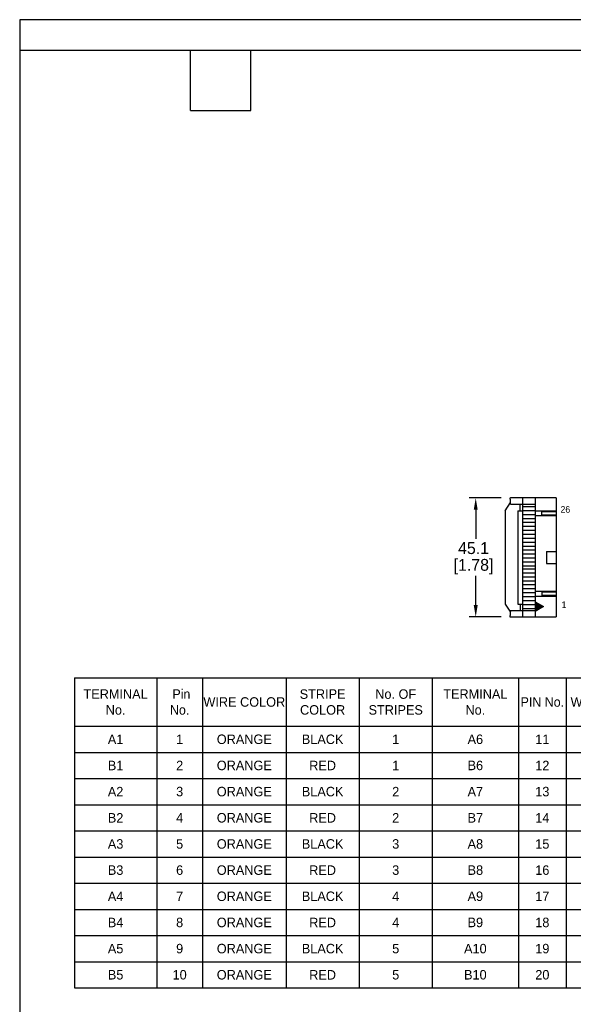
# Model space of a CAD drawing. Header units: inches. Extents: x 0 to 814, y 0 to 621.
# Tile 2 of 41: x 0 to 210, y 248 to 621. Entities that reach past the tile are written whole.
import ezdxf

# ---------------------------------------------------------------- set-up
doc = ezdxf.new("R2010")
doc.units = ezdxf.units.IN
doc.header["$LTSCALE"] = 10
doc.header["$MEASUREMENT"] = 0
doc.layers.add('TEXT', color=140, linetype='Continuous')
doc.dimstyles.get("Standard").update_dxf_attribs({"dimtxt": 6, "dimasz": 6.5, "dimexe": 2.5, "dimexo": 3.5, "dimgap": 1.25, "dimtad": 0, "dimtih": 1, "dimtoh": 1, "dimdec": 1, "dimzin": 0, "dimdsep": 46, "dimtxsty": 'Standard', "dimcen": 0, "dimadec": 0, "dimazin": 0, "dimtfac": 1, "dimtdec": 1, "dimtofl": 0, "dimtmove": 0, "dimatfit": 3, "dimfxl": 0, "dimtolj": 1, "dimtzin": 0, "dimarcsym": 0})

# ---------------------------------------------------------------- blocks, each defined once
blk = doc.blocks.new('*D46')
at = {"color": 0, "lineweight": -2}
for p, q in [((182.65, 439.86), (170.44, 439.86)), ((172.94, 435.36), (172.94, 424.29)), ((172.94, 399.22), (172.94, 410.29)), ((182.65, 394.72), (170.44, 394.72))]:
    blk.add_line(p, q, dxfattribs=at)
at = {"color": 0}
for points in [[(172.19, 435.36), (173.69, 435.36), (172.94, 439.86)], [(172.19, 399.22), (173.69, 399.22), (172.94, 394.72)]]:
    blk.add_solid(points, dxfattribs=at)
at = {"layer": 'DEFPOINTS', "color": 0}
for p in [(186.15, 439.86), (172.94, 394.72), (186.15, 394.72)]:
    blk.add_point(p, dxfattribs=at)
at = {"color": 0, "lineweight": 15, "char_height": 4.5, "attachment_point": 5}
for s, insert in [('\\A1;45.1', (172.11, 420.79)), ('\\A1;[1.78]', (172.11, 413.79))]:
    blk.add_mtext(s, dxfattribs=dict(at, insert=insert))
blk = doc.blocks.new('*T52')
at = {"color": 0, "linetype": 'ByBlock', "lineweight": -2}
for p, q in [((0, 0), (401.54, 0)), ((0, 0), (0, -117.55)), ((31.23, 0), (31.23, -117.55)), ((48.57, 0), (48.57, -117.55)), ((80.27, 0), (80.27, -117.55)), ((107.98, 0), (107.98, -117.55)), ((135.7, 0), (135.7, -117.55)), ((168.37, 0), (168.37, -117.55)), ((186.5, 0), (186.5, -117.55)), ((220.82, 0), (220.82, -117.55)), ((249.67, 0), (249.67, -117.55)), ((276.39, 0), (276.39, -117.55)), ((306.94, 0), (306.94, -117.55)), ((321.37, 0), (321.37, -117.55)), ((348.09, 0), (348.09, -117.55)), ((374.82, 0), (374.82, -117.55)), ((401.54, 0), (401.54, -117.55)), ((0, -18.34), (401.54, -18.34)), ((0, -28.26), (401.54, -28.26)), ((0, -38.18), (401.54, -38.18)), ((0, -48.11), (401.54, -48.11)), ((0, -58.03), (401.54, -58.03)), ((0, -67.95), (401.54, -67.95)), ((0, -77.87), (401.54, -77.87)), ((0, -87.79), (401.54, -87.79)), ((0, -97.71), (401.54, -97.71)), ((0, -107.63), (401.54, -107.63)), ((0, -117.55), (401.54, -117.55))]:
    blk.add_line(p, q, dxfattribs=at)
at = {"color": 0, "lineweight": 15, "char_height": 3.6, "attachment_point": 5}
for s, insert, width in [('TERMINAL No.', (15.61, -9.17), 28.8261), ('{\\fGulim|b0|i0|c0|p50; Pin No.}', (39.9, -9.17), 14.9436), ('WIRE COLOR', (64.42, -9.17), 29.2955), ('STRIPE COLOR', (94.12, -9.17), 25.3181), ('No. OF STRIPES', (121.84, -9.17), 25.3181), ('TERMINAL No.', (152.04, -9.17), 30.2736), ('{\\fGulim|b0|i0|c0|p0;PIN No.}', (177.44, -9.17), 15.7224), ('WIRE COLOR', (203.66, -9.17), 31.9221), ('STRIPE COLOR', (235.24, -9.17), 26.4462), ('No. OF STRIPES', (263.03, -9.17), 24.3205), ('TERMINAL No.', (291.66, -9.17), 28.1505), ('{\\fGulim|b0|i0|c0|p0;PIN No.}', (314.16, -9.17), 12.0374), ('WIRE COLOR', (334.73, -9.17), 24.3205), ('STRIPE COLOR', (361.45, -9.17), 24.3205), ('No. OF STRIPES', (388.18, -9.17), 24.3205), ('A1', (15.61, -23.3), 28.8261), ('1', (39.9, -23.3), 14.9436), ('ORANGE', (64.42, -23.3), 29.2955), ('BLACK', (94.12, -23.3), 25.3181), ('1', (121.84, -23.3), 25.3181), ('A6', (152.04, -23.3), 30.2736), ('11', (177.44, -23.3), 15.7224), ('YELLOW', (203.66, -23.3), 31.9221), ('BLACK', (235.24, -23.3), 26.4462), ('1', (263.03, -23.3), 24.3205), ('A11', (291.66, -23.3), 28.1505), ('21', (314.16, -23.3), 12.0374), ('WHITE', (334.73, -23.3), 24.3205), ('BLACK', (361.45, -23.3), 24.3205), ('1', (388.18, -23.3), 24.3205), ('B1', (15.61, -33.22), 28.8261), ('2', (39.9, -33.22), 14.9436), ('ORANGE', (64.42, -33.22), 29.2955), ('RED', (94.12, -33.22), 25.3181), ('1', (121.84, -33.22), 25.3181), ('B6', (152.04, -33.22), 30.2736), ('12', (177.44, -33.22), 15.7224), ('YELLOW', (203.66, -33.22), 31.9221), ('RED', (235.24, -33.22), 26.4462), ('1', (263.03, -33.22), 24.3205), ('B11', (291.66, -33.22), 28.1505), ('22', (314.16, -33.22), 12.0374), ('WHITE', (334.73, -33.22), 24.3205), ('RED', (361.45, -33.22), 24.3205), ('1', (388.18, -33.22), 24.3205), ('A2', (15.61, -43.14), 28.8261), ('3', (39.9, -43.14), 14.9436), ('ORANGE', (64.42, -43.14), 29.2955), ('BLACK', (94.12, -43.14), 25.3181), ('2', (121.84, -43.14), 25.3181), ('A7', (152.04, -43.14), 30.2736), ('13', (177.44, -43.14), 15.7224), ('YELLOW', (203.66, -43.14), 31.9221), ('BLACK', (235.24, -43.14), 26.4462), ('2', (263.03, -43.14), 24.3205), ('A12', (291.66, -43.14), 28.1505), ('23', (314.16, -43.14), 12.0374), ('WHITE', (334.73, -43.14), 24.3205), ('BLACK', (361.45, -43.14), 24.3205), ('2', (388.18, -43.14), 24.3205), ('B2', (15.61, -53.07), 28.8261), ('4', (39.9, -53.07), 14.9436), ('ORANGE', (64.42, -53.07), 29.2955), ('RED', (94.12, -53.07), 25.3181), ('2', (121.84, -53.07), 25.3181), ('B7', (152.04, -53.07), 30.2736), ('14', (177.44, -53.07), 15.7224), ('YELLOW', (203.66, -53.07), 31.9221), ('RED', (235.24, -53.07), 26.4462), ('2', (263.03, -53.07), 24.3205), ('B12', (291.66, -53.07), 28.1505), ('24', (314.16, -53.07), 12.0374), ('WHITE', (334.73, -53.07), 24.3205), ('RED', (361.45, -53.07), 24.3205), ('2', (388.18, -53.07), 24.3205), ('A3', (15.61, -62.99), 28.8261), ('5', (39.9, -62.99), 14.9436), ('ORANGE', (64.42, -62.99), 29.2955), ('BLACK', (94.12, -62.99), 25.3181), ('3', (121.84, -62.99), 25.3181), ('A8', (152.04, -62.99), 30.2736), ('15', (177.44, -62.99), 15.7224), ('YELLOW', (203.66, -62.99), 31.9221), ('BLACK', (235.24, -62.99), 26.4462), ('3', (263.03, -62.99), 24.3205), ('A13', (291.66, -62.99), 28.1505), ('25', (314.16, -62.99), 12.0374), ('WHITE', (334.73, -62.99), 24.3205), ('BLACK', (361.45, -62.99), 24.3205), ('3', (388.18, -62.99), 24.3205), ('B3', (15.61, -72.91), 28.8261), ('6', (39.9, -72.91), 14.9436), ('ORANGE', (64.42, -72.91), 29.2955), ('RED', (94.12, -72.91), 25.3181), ('3', (121.84, -72.91), 25.3181), ('B8', (152.04, -72.91), 30.2736), ('16', (177.44, -72.91), 15.7224), ('YELLOW', (203.66, -72.91), 31.9221), ('RED', (235.24, -72.91), 26.4462), ('3', (263.03, -72.91), 24.3205), ('B13', (291.66, -72.91), 28.1505), ('26', (314.16, -72.91), 12.0374), ('WHITE', (334.73, -72.91), 24.3205), ('RED', (361.45, -72.91), 24.3205), ('3', (388.18, -72.91), 24.3205), ('A4', (15.61, -82.83), 28.8261), ('7', (39.9, -82.83), 14.9436), ('ORANGE', (64.42, -82.83), 29.2955), ('BLACK', (94.12, -82.83), 25.3181), ('4', (121.84, -82.83), 25.3181), ('A9', (152.04, -82.83), 30.2736), ('17', (177.44, -82.83), 15.7224), ('YELLOW', (203.66, -82.83), 31.9221), ('BLACK', (235.24, -82.83), 26.4462), ('4', (263.03, -82.83), 24.3205), ('B4', (15.61, -92.75), 28.8261), ('8', (39.9, -92.75), 14.9436), ('ORANGE', (64.42, -92.75), 29.2955), ('RED', (94.12, -92.75), 25.3181), ('4', (121.84, -92.75), 25.3181), ('B9', (152.04, -92.75), 30.2736), ('18', (177.44, -92.75), 15.7224), ('YELLOW', (203.66, -92.75), 31.9221), ('RED', (235.24, -92.75), 26.4462), ('4', (263.03, -92.75), 24.3205), ('A5', (15.61, -102.67), 28.8261), ('9', (39.9, -102.67), 14.9436), ('ORANGE', (64.42, -102.67), 29.2955), ('BLACK', (94.12, -102.67), 25.3181), ('5', (121.84, -102.67), 25.3181), ('A10', (152.04, -102.67), 30.2736), ('19', (177.44, -102.67), 15.7224), ('YELLOW', (203.66, -102.67), 31.9221), ('BLACK', (235.24, -102.67), 26.4462), ('5', (263.03, -102.67), 24.3205), ('B5', (15.61, -112.59), 28.8261), ('10', (39.9, -112.59), 14.9436), ('ORANGE', (64.42, -112.59), 29.2955), ('RED', (94.12, -112.59), 25.3181), ('5', (121.84, -112.59), 25.3181), ('B10', (152.04, -112.59), 30.2736), ('20', (177.44, -112.59), 15.7224), ('YELLOW', (203.66, -112.59), 31.9221), ('RED', (235.24, -112.59), 26.4462), ('5', (263.03, -112.59), 24.3205)]:
    blk.add_mtext(s, dxfattribs=dict(at, insert=insert, width=width))

msp = doc.modelspace()

# ---------------------------------------------------------------- hatches: boundary and pattern name
h = msp.add_hatch(color=256)
h.dxf.hatch_style = 1
h.paths.add_polyline_path([(198.63, 398.62), (195.51, 400.42), (195.51, 396.82)])

# ---------------------------------------------------------------- linework, layer by layer
for p, q in [((184.11, 435), (186.15, 438.06)), ((203.43, 439.86), (186.15, 439.86)), ((186.15, 437.46), (186.15, 439.26)), ((186.15, 437.46), (195.51, 437.46)), ((189.81, 435), (189.81, 437.46)), ((190.71, 439.86), (190.71, 394.72)), ((195.51, 439.86), (195.51, 394.72)), ((203.43, 439.86), (203.43, 394.72)), ((184.11, 435), (184.11, 399.58)), ((188.91, 435), (190.71, 435)), ((188.91, 435), (188.91, 399.58)), ((190.71, 436.6), (195.51, 436.6)), ((190.71, 435.1), (195.51, 435.1)), ((190.71, 433.6), (195.51, 433.6)), ((195.51, 434.98), (203.43, 434.98)), ((195.51, 433.13), (203.43, 433.13)), ((198.03, 433.13), (198.03, 434.98)), ((198.03, 434.68), (203.43, 434.68)), ((198.03, 433.43), (203.43, 433.43)), ((190.71, 432.1), (195.51, 432.1)), ((190.71, 430.6), (195.51, 430.6)), ((190.71, 429.11), (195.51, 429.11)), ((190.71, 427.61), (195.51, 427.61)), ((190.71, 426.11), (195.51, 426.11)), ((190.71, 424.61), (195.51, 424.61)), ((190.71, 423.11), (195.51, 423.11)), ((190.71, 421.61), (195.51, 421.61)), ((190.71, 420.11), (195.51, 420.11)), ((190.71, 418.61), (195.51, 418.61)), ((199.83, 419.57), (199.83, 415.01)), ((199.83, 419.57), (203.43, 419.57)), ((190.71, 417.11), (195.51, 417.11)), ((190.71, 415.61), (195.51, 415.61)), ((199.83, 415.01), (203.43, 415.01)), ((190.71, 414.11), (195.51, 414.11)), ((190.71, 412.97), (195.51, 412.97)), ((190.71, 411.47), (195.51, 411.47)), ((190.71, 409.97), (195.51, 409.97)), ((190.71, 408.47), (195.51, 408.47)), ((190.71, 406.97), (195.51, 406.97)), ((190.71, 405.47), (195.51, 405.47)), ((190.71, 403.97), (195.51, 403.97)), ((195.51, 404.5), (203.43, 404.5)), ((198.03, 404.5), (198.03, 402.65)), ((198.03, 404.2), (203.43, 404.2)), ((184.11, 399.58), (186.15, 396.52)), ((188.91, 399.58), (190.71, 399.58)), ((189.81, 399.58), (189.81, 397.12)), ((190.71, 402.47), (195.51, 402.47)), ((190.71, 400.97), (195.51, 400.97)), ((190.71, 399.47), (195.51, 399.47)), ((195.51, 402.65), (203.43, 402.65)), ((195.51, 400.42), (198.63, 398.62)), ((198.03, 402.95), (203.43, 402.95)), ((186.15, 397.12), (195.51, 397.12)), ((186.15, 395.32), (186.15, 397.12)), ((190.71, 397.97), (195.51, 397.97)), ((198.63, 398.62), (195.51, 396.82)), ((186.15, 394.72), (203.43, 394.72))]:
    msp.add_line(p, q)
for centre in [(186.15, 439.56), (186.15, 395.02)]:
    msp.add_arc(centre, 0.3, 90, 270)
at = {"layer": 'DEFPOINTS'}
msp.add_lwpolyline([(0, 0), (813.96, 0), (813.96, 621.17), (0, 621.17)], close=True, dxfattribs=at)
at = {"layer": 'TEXT'}
for p, q in [((0, 609.6), (800.1, 609.6)), ((0, 609.6), (0, 0)), ((64.77, 586.74), (64.77, 609.6)), ((87.63, 586.74), (87.63, 609.6)), ((64.77, 586.74), (87.63, 586.74))]:
    msp.add_line(p, q, dxfattribs=at)

# ---------------------------------------------------------------- block references
msp.add_blockref('*T52', (20.76, 371.62))

# ---------------------------------------------------------------- texts
at = {"lineweight": 15, "char_height": 2.5, "attachment_point": 1}
for s, heights, insert in [('26', [2.36], (205.06, 436.73)), ('1', [0], (205.49, 400.62))]:
    msp.add_mtext_dynamic_manual_height_columns(s, width=2.5, gutter_width=42.33, heights=heights, dxfattribs=dict(at, insert=insert))

# ---------------------------------------------------------------- dimensions: what is measured, and where the dimension line sits
at = {"lineweight": 15}
dim = msp.add_linear_dim(base=(172.94, 394.72), p1=(186.15, 439.86), p2=(186.15, 394.72), angle=90, dimstyle='Standard', override={"dimtxt": 4.5, "dimasz": 4.5, "dimpost": '\\X', "dimtmove": 1}, dxfattribs=at)
dim.commit()
dim.dimension.update_dxf_attribs({"geometry": '*D46', "text_midpoint": (172.11, 417.29), "dimtype": 160})

doc.saveas('drawing.dxf')
